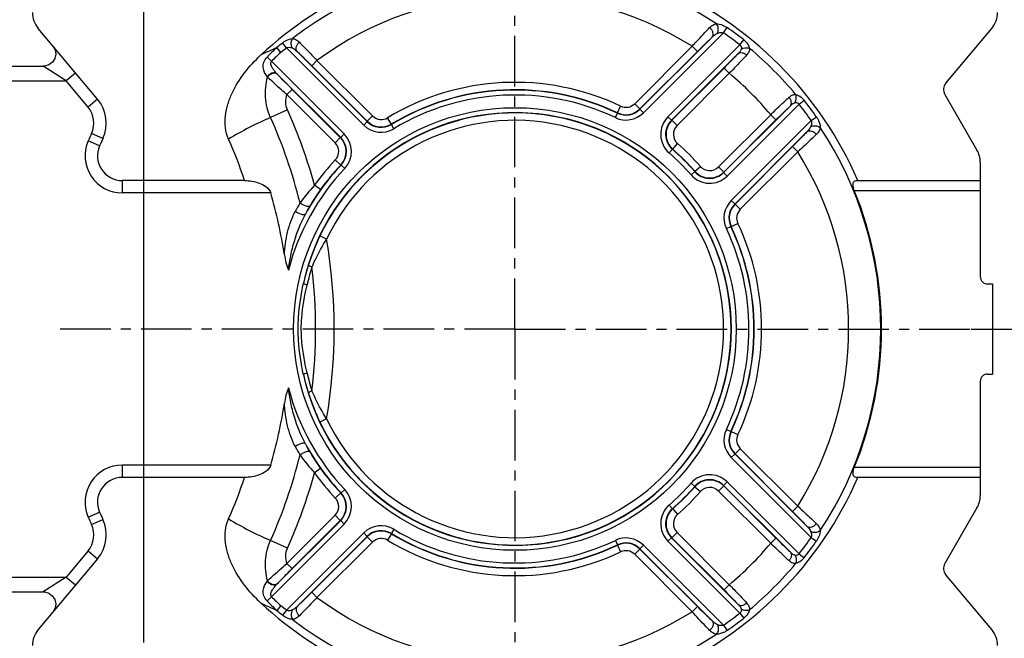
# Model space of a CAD drawing. Header units: millimetres. Extents: x 0 to 990, y 0 to 700.
# Tile 3 of 5: x 350 to 748, y 237 to 487. Entities that reach past the tile are written whole.
import ezdxf

# ---------------------------------------------------------------- set-up
doc = ezdxf.new("R2010")
doc.units = ezdxf.units.MM
doc.header["$LTSCALE"] = 54.45
doc.linetypes.add('CENTER', pattern=[0.6, 0.375, -0.075, 0.075, -0.075])
doc.layers.get('0').update_dxf_attribs({"linetype": 'CONTINUOUS'})
for name, color, linetype in [('010168820000_DXF_AXIS', 7, 'CONTINUOUS'), ('010168820000_DXF_DIMENSION', 7, 'CONTINUOUS'), ('010168820000DXF_CONTINUOUS_LINE', 7, 'CONTINUOUS')]:
    doc.layers.add(name, color=color, linetype=linetype)
doc.styles.get("Standard").update_dxf_attribs({"font": 'txt', "width": 0.7})
doc.dimstyles.new('DIMSTYLE_4', dxfattribs={"dimtxt": 11.666667, "dimasz": 10, "dimexe": 1.5, "dimexo": 0, "dimgap": 0.875, "dimtad": 1, "dimdsep": 46, "dimtxsty": 'Standard', "dimblk": '_FILLED', "dimblk1": '_FILLED', "dimblk2": '_FILLED', "dimcen": 0.09, "dimclrt": 5, "dimazin": 2, "dimtol": 1, "dimtp": 0.2, "dimtm": 0.2, "dimtfac": 1, "dimtofl": 0, "dimtmove": 0, "dimatfit": 3, "dimldrblk": '_FILLED', "dimfxl": 0, "dimtolj": 1, "dimarcsym": 0})
doc.dimstyles.new('DIMSTYLE_5', dxfattribs={"dimtxt": 11.666667, "dimasz": 10, "dimexe": 1.5, "dimexo": 0, "dimgap": 0.875, "dimtad": 1, "dimdsep": 46, "dimtxsty": 'Standard', "dimblk": '_FILLED', "dimblk1": '_FILLED', "dimblk2": '_FILLED', "dimcen": 0.09, "dimclrt": 5, "dimazin": 2, "dimtol": 1, "dimtp": 0.03, "dimtm": 0.03, "dimtfac": 1, "dimtofl": 0, "dimtmove": 0, "dimatfit": 3, "dimldrblk": '_FILLED', "dimfxl": 0, "dimtolj": 1, "dimarcsym": 0})
doc.dimstyles.new('DIMSTYLE_6', dxfattribs={"dimtxt": 11.666667, "dimasz": 10, "dimexe": 1.5, "dimexo": 0, "dimgap": 0.875, "dimtad": 1, "dimdsep": 46, "dimtxsty": 'Standard', "dimblk": '_FILLED', "dimblk1": '_FILLED', "dimblk2": '_FILLED', "dimcen": 0.09, "dimclrt": 5, "dimazin": 2, "dimtol": 1, "dimtp": 0.02, "dimtm": 0.02, "dimtfac": 1, "dimtofl": 0, "dimtmove": 0, "dimatfit": 3, "dimldrblk": '_FILLED', "dimfxl": 0, "dimtolj": 1, "dimarcsym": 0})
doc.dimstyles.new('DIMSTYLE_7', dxfattribs={"dimtxt": 11.666667, "dimasz": 10, "dimexe": 1.5, "dimexo": 0, "dimgap": 0.875, "dimtad": 1, "dimdsep": 46, "dimtxsty": 'Standard', "dimblk": '_FILLED', "dimblk1": '_FILLED', "dimblk2": '_FILLED', "dimcen": 0.09, "dimclrt": 5, "dimazin": 2, "dimtp": 0.01, "dimtm": 0.01, "dimtfac": 1, "dimtofl": 0, "dimtmove": 0, "dimatfit": 3, "dimldrblk": '_FILLED', "dimfxl": 0, "dimtolj": 1, "dimarcsym": 0})

# ---------------------------------------------------------------- blocks, each defined once
blk = doc.blocks.new('_FILLED')
at = {"color": 0, "linetype": 'ByBlock'}
blk.add_solid([(0, 0), (-1, 0.117), (-1, -0.117)], dxfattribs=at)
blk = doc.blocks.new('*D4')
at = {"layer": '010168820000_DXF_DIMENSION', "color": 2, "linetype": 'Continuous'}
for p, q in [((714.79, 527.43), (878.36, 527.43)), ((873.36, 527.43), (873.36, 362.43)), ((873.36, 197.43), (873.36, 362.43)), ((714.79, 197.43), (878.36, 197.43))]:
    blk.add_line(p, q, dxfattribs=at)
at = {"layer": '010168820000_DXF_DIMENSION', "color": 2, "linetype": 'Continuous', "xscale": 10, "yscale": 10, "zscale": 10}
for p, rotation in [((873.36, 527.43), 90), ((873.36, 197.43), 270)]:
    blk.add_blockref('_FILLED', p, dxfattribs=dict(at, rotation=rotation))
blk = doc.blocks.new('*D6')
at = {"layer": '010168820000_DXF_DIMENSION', "color": 2, "linetype": 'Continuous'}
for p, q in [((679.79, 522.43), (834.26, 522.43)), ((829.26, 522.43), (829.26, 362.43)), ((829.26, 202.43), (829.26, 362.43)), ((679.79, 202.43), (834.26, 202.43))]:
    blk.add_line(p, q, dxfattribs=at)
at = {"layer": '010168820000_DXF_DIMENSION', "color": 2, "linetype": 'Continuous', "xscale": 10, "yscale": 10, "zscale": 10}
for p, rotation in [((829.26, 522.43), 90), ((829.26, 202.43), 270)]:
    blk.add_blockref('_FILLED', p, dxfattribs=dict(at, rotation=rotation))
blk = doc.blocks.new('*D7')
at = {"layer": '010168820000_DXF_DIMENSION', "color": 2, "linetype": 'Continuous'}
for p, q in [((708.12, 497.43), (793.61, 497.43)), ((788.61, 497.43), (788.61, 429.93)), ((788.61, 362.43), (788.61, 429.93)), ((734.12, 362.43), (793.61, 362.43))]:
    blk.add_line(p, q, dxfattribs=at)
at = {"layer": '010168820000_DXF_DIMENSION', "color": 2, "linetype": 'Continuous', "xscale": 10, "yscale": 10, "zscale": 10}
for p, rotation in [((788.61, 497.43), 90), ((788.61, 362.43), 270)]:
    blk.add_blockref('_FILLED', p, dxfattribs=dict(at, rotation=rotation))
blk = doc.blocks.new('*D9')
at = {"layer": '010168820000_DXF_DIMENSION', "color": 2, "linetype": 'Continuous'}
for p, q in [((399.79, 235.76), (399.79, 637.68)), ((549.79, 546.76), (549.79, 637.68)), ((399.79, 632.68), (474.79, 632.68)), ((549.79, 632.68), (474.79, 632.68))]:
    blk.add_line(p, q, dxfattribs=at)
at = {"layer": '010168820000_DXF_DIMENSION', "color": 2, "linetype": 'Continuous', "xscale": 10, "yscale": 10, "zscale": 10, "rotation": 180}
blk.add_blockref('_FILLED', (399.79, 632.68), dxfattribs=at)
at = {"layer": '010168820000_DXF_DIMENSION', "color": 2, "linetype": 'Continuous', "xscale": 10, "yscale": 10, "zscale": 10}
blk.add_blockref('_FILLED', (549.79, 632.68), dxfattribs=at)
blk = doc.blocks.new('*D10')
at = {"layer": '010168820000_DXF_DIMENSION', "color": 2, "linetype": 'Continuous'}
for p, q in [((734.12, 362.43), (793.61, 362.43)), ((788.61, 362.43), (788.61, 294.93)), ((788.61, 227.43), (788.61, 294.93)), ((408.12, 227.43), (793.61, 227.43))]:
    blk.add_line(p, q, dxfattribs=at)
at = {"layer": '010168820000_DXF_DIMENSION', "color": 2, "linetype": 'Continuous', "xscale": 10, "yscale": 10, "zscale": 10}
for p, rotation in [((788.61, 362.43), 90), ((788.61, 227.43), 270)]:
    blk.add_blockref('_FILLED', p, dxfattribs=dict(at, rotation=rotation))
blk = doc.blocks.new('*D12')
at = {"layer": '010168820000_DXF_DIMENSION', "color": 2, "linetype": 'Continuous'}
for p, q in [((612.79, 556.43), (922.76, 556.43)), ((917.76, 556.43), (917.76, 362.43)), ((917.76, 168.43), (917.76, 362.43)), ((612.79, 168.43), (922.76, 168.43))]:
    blk.add_line(p, q, dxfattribs=at)
at = {"layer": '010168820000_DXF_DIMENSION', "color": 2, "linetype": 'Continuous', "xscale": 10, "yscale": 10, "zscale": 10}
for p, rotation in [((917.76, 556.43), 90), ((917.76, 168.43), 270)]:
    blk.add_blockref('_FILLED', p, dxfattribs=dict(at, rotation=rotation))

msp = doc.modelspace()

# ---------------------------------------------------------------- linework, layer by layer
at = {"layer": '010168820000_DXF_AXIS', "color": 7, "linetype": 'CENTER'}
for q in [(549.788, 546.765), (365.455, 362.431), (734.122, 362.431), (549.788, 178.098)]:
    msp.add_line((549.788, 362.431), q, dxfattribs=at)
at = {"layer": '010168820000DXF_CONTINUOUS_LINE', "color": 7, "linetype": 'Continuous'}
for p, q in [((381.138, 455.318), (357.128, 483.932)), ((723.874, 461.796), (742.449, 483.932)), ((363.2, 476.633), (363.957, 475.255)), ((231.788, 468.665), (359.231, 468.665)), ((723.474, 457.225), (736.449, 434.752)), ((737.788, 429.752), (737.788, 383.639)), ((440.52, 422.431), (391.099, 422.431)), ((687.727, 422.431), (737.788, 422.431)), ((740.788, 380.638), (742.788, 380.638)), ((742.788, 380.638), (742.788, 344.224)), ((740.788, 344.224), (742.788, 344.224)), ((737.788, 341.224), (737.788, 295.111)), ((440.52, 302.431), (391.099, 302.431)), ((737.788, 302.431), (687.727, 302.431)), ((736.449, 290.111), (723.474, 267.638)), ((381.138, 269.544), (357.128, 240.93)), ((742.449, 240.93), (723.874, 263.067)), ((231.788, 256.198), (359.231, 256.198))]:
    msp.add_line(p, q, dxfattribs=at)
at = {"layer": '010168820000DXF_CONTINUOUS_LINE', "color": 9, "linetype": 'Continuous'}
for p, q in [((634.04, 482.135), (601.718, 449.814)), ((634.04, 482.135), (635.535, 484.26)), ((457.486, 476.044), (455.848, 478.06)), ((629.48, 480.402), (600.304, 451.226)), ((640.628, 477.216), (642.241, 479.253)), ((455.211, 474.156), (453.532, 476.139)), ((488.662, 444.868), (457.486, 476.044)), ((490.075, 446.281), (461.766, 474.591)), ((598.162, 453.481), (621.372, 476.691)), ((600.282, 451.361), (623.494, 474.573)), ((611.59, 448.178), (640.628, 477.216)), ((613.002, 446.763), (639.968, 473.729)), ((623.494, 474.573), (621.374, 476.693)), ((451.406, 470.616), (449.639, 472.337)), ((451.406, 470.616), (480.784, 441.238)), ((467.667, 468.847), (469.787, 470.967)), ((469.789, 470.964), (492.212, 448.541)), ((368.446, 462.665), (359.217, 468.665)), ((372.277, 465.879), (368.447, 462.665)), ((453.579, 465.617), (479.372, 439.823)), ((453.715, 465.472), (453.579, 465.617)), ((467.667, 468.847), (490.092, 446.421)), ((634.283, 467.887), (613.165, 446.77)), ((636.403, 465.767), (615.286, 444.65)), ((634.283, 467.887), (636.403, 465.767)), ((231.788, 462.665), (368.447, 462.665)), ((377.308, 452.104), (368.447, 462.665)), ((449.827, 464.257), (449.687, 464.423)), ((459.755, 459.284), (457.635, 457.164)), ((479.217, 439.822), (459.755, 459.284)), ((381.138, 455.318), (377.308, 452.104)), ((477.097, 437.702), (457.635, 457.164)), ((664.573, 453.271), (666.61, 454.884)), ((457.867, 450.972), (451.02, 447.911)), ((590.364, 447.853), (591.221, 449.659)), ((591.203, 449.79), (592.488, 452.499)), ((591.203, 449.79), (591.222, 449.658)), ((600.282, 451.361), (598.162, 453.481)), ((601.718, 449.814), (600.305, 451.227)), ((661.086, 452.611), (634.12, 425.645)), ((664.573, 453.271), (635.535, 424.233)), ((488.662, 444.868), (490.075, 446.281)), ((490.075, 446.281), (490.092, 446.421)), ((490.092, 446.421), (492.212, 448.541)), ((499.874, 445.227), (498.326, 447.795)), ((611.59, 448.178), (613.003, 446.764)), ((613.165, 446.77), (615.286, 444.65)), ((632.007, 427.928), (653.124, 449.046)), ((634.127, 425.808), (655.244, 446.926)), ((637.171, 414.361), (669.493, 446.683)), ((655.244, 446.926), (653.124, 449.046)), ((669.493, 446.683), (671.617, 448.178)), ((499.862, 445.091), (499.874, 445.227)), ((500.896, 443.38), (499.862, 445.091)), ((638.583, 412.947), (667.759, 442.123)), ((381.948, 436.467), (377.373, 438.484)), ((383.264, 439.383), (378.726, 441.48)), ((479.217, 439.822), (477.097, 437.702)), ((480.784, 441.238), (479.371, 439.824)), ((612.074, 433.591), (613.391, 435.095)), ((613.391, 435.095), (613.546, 435.106)), ((613.546, 435.106), (615.523, 437.36)), ((661.93, 436.137), (638.718, 412.925)), ((664.048, 434.015), (640.838, 410.805)), ((661.93, 436.137), (664.05, 434.017)), ((479.385, 428.689), (477.202, 430.744)), ((479.385, 428.689), (479.535, 428.686)), ((480.988, 427.314), (479.534, 428.686)), ((620.948, 424.717), (622.452, 426.034)), ((622.463, 426.189), (622.452, 426.034)), ((622.463, 426.189), (624.717, 428.166)), ((634.127, 425.808), (632.007, 427.928)), ((391.099, 422.431), (391.099, 417.431)), ((635.535, 424.233), (634.121, 425.646)), ((471.257, 418.818), (468.821, 420.567)), ((686.907, 418.431), (737.788, 418.431)), ((451.132, 417.431), (391.099, 417.431)), ((637.171, 414.361), (638.584, 412.948)), ((638.718, 412.925), (640.838, 410.805)), ((635.21, 403.006), (637.016, 403.864)), ((637.015, 403.865), (637.147, 403.846)), ((637.147, 403.846), (639.856, 405.131)), ((473.692, 398.76), (470.986, 400.052)), ((473.692, 326.102), (470.986, 324.811)), ((635.21, 321.856), (637.016, 320.999)), ((637.147, 321.016), (637.015, 320.998)), ((637.147, 321.016), (639.856, 319.732)), ((637.171, 310.501), (638.584, 311.915)), ((669.493, 278.18), (637.171, 310.501)), ((667.759, 282.74), (638.583, 311.916)), ((638.718, 311.938), (640.838, 314.058)), ((638.718, 311.938), (661.93, 288.725)), ((640.838, 314.058), (664.048, 290.848)), ((391.099, 307.431), (391.099, 302.431)), ((451.132, 307.431), (391.099, 307.431)), ((737.788, 306.431), (686.907, 306.431)), ((471.257, 306.044), (468.821, 304.296)), ((620.948, 300.145), (622.452, 298.829)), ((622.452, 298.829), (622.463, 298.673)), ((622.463, 298.673), (624.717, 296.696)), ((634.127, 299.054), (632.007, 296.934)), ((634.12, 299.217), (661.086, 272.252)), ((635.535, 300.63), (634.121, 299.216)), ((655.244, 277.937), (634.127, 299.054)), ((635.535, 300.63), (664.573, 271.591)), ((479.385, 296.173), (477.202, 294.119)), ((479.535, 296.177), (479.385, 296.173)), ((479.534, 296.177), (480.988, 297.548)), ((653.124, 275.817), (632.007, 296.934)), ((612.074, 291.272), (613.391, 289.768)), ((661.93, 288.725), (664.05, 290.846)), ((377.373, 286.378), (381.948, 288.396)), ((457.635, 267.699), (477.097, 287.161)), ((479.217, 285.041), (477.097, 287.161)), ((613.546, 289.757), (613.391, 289.768)), ((613.546, 289.757), (615.523, 287.503)), ((378.726, 283.382), (383.264, 285.48)), ((451.406, 254.247), (480.784, 283.625)), ((453.579, 259.246), (479.371, 285.039)), ((459.755, 265.579), (479.217, 285.041)), ((479.371, 285.039), (479.217, 285.041)), ((479.371, 285.038), (480.784, 283.625)), ((457.486, 248.819), (488.662, 279.995)), ((461.766, 250.272), (490.075, 278.581)), ((488.662, 279.995), (490.075, 278.581)), ((490.092, 278.441), (490.075, 278.581)), ((499.874, 279.635), (498.326, 277.068)), ((500.896, 281.482), (499.862, 279.771)), ((499.874, 279.635), (499.862, 279.772)), ((613.165, 278.093), (615.286, 280.213)), ((615.286, 280.213), (636.403, 259.096)), ((457.867, 273.891), (451.02, 276.951)), ((490.092, 278.441), (467.667, 256.016)), ((492.212, 276.321), (469.789, 253.898)), ((490.092, 278.441), (492.212, 276.321)), ((590.364, 277.01), (591.221, 275.204)), ((591.222, 275.204), (591.203, 275.073)), ((591.203, 275.073), (592.488, 272.364)), ((601.718, 275.049), (600.305, 273.636)), ((601.718, 275.049), (634.04, 242.727)), ((611.59, 276.685), (613.003, 278.098)), ((640.628, 247.647), (611.59, 276.685)), ((639.968, 251.134), (613.002, 278.1)), ((613.165, 278.093), (634.283, 256.976)), ((655.244, 277.937), (653.124, 275.817)), ((669.493, 278.18), (671.617, 276.684)), ((377.308, 272.758), (368.447, 262.198)), ((377.308, 272.758), (381.138, 269.544)), ((600.282, 273.502), (598.162, 271.382)), ((621.372, 248.172), (598.162, 271.382)), ((623.494, 250.29), (600.282, 273.502)), ((600.304, 273.637), (629.48, 244.461)), ((664.573, 271.591), (666.61, 269.979)), ((459.755, 265.579), (457.635, 267.699)), ((231.788, 262.198), (368.447, 262.198)), ((368.447, 262.198), (359.217, 256.198)), ((368.447, 262.198), (372.277, 258.984)), ((449.687, 260.44), (449.827, 260.606)), ((453.579, 259.246), (453.716, 259.391)), ((634.283, 256.976), (636.403, 259.096)), ((467.667, 256.016), (469.787, 253.896)), ((451.406, 254.247), (449.64, 252.525)), ((455.211, 250.706), (453.532, 248.723)), ((457.486, 248.819), (455.848, 246.802)), ((623.494, 250.29), (621.374, 248.17)), ((640.628, 247.647), (642.241, 245.609)), ((634.04, 242.727), (635.535, 240.603))]:
    msp.add_line(p, q, dxfattribs=at)
at = {"layer": '010168820000DXF_CONTINUOUS_LINE', "color": 7, "linetype": 'Continuous'}
for points in [[(363.957, 475.255), (364.214, 473.496), (363.839, 471.758), (362.88, 470.261), (361.457, 469.195), (359.751, 468.693), (359.217, 468.665)], [(359.217, 256.198), (359.657, 256.179), (361.387, 255.702), (362.838, 254.645), (363.822, 253.144), (364.213, 251.392), (363.959, 249.615), (363.198, 248.23)]]:
    msp.add_lwpolyline(points, dxfattribs=at)
at = {"layer": '010168820000DXF_CONTINUOUS_LINE', "color": 9, "linetype": 'Continuous'}
msp.add_circle((549.788, 362.431), 89.431, dxfattribs=at)
for centre, radius, start, end in [((549.788, 362.431), 147.825, 56.54642, 127.45513), ((549.788, 362.431), 134.834, 57.93284, 126.39377), ((549.788, 362.431), 146.381, 51.64206, 54.86084), ((549.788, 362.431), 148.979, 51.64206, 54.86084), ((549.788, 362.431), 148.979, 129.09145, 130.2493), ((518.768, 329.618), 160.388, 114.00067, 116.57485), ((489.662, 435.256), 54.56, 131.47002, 137.18486), ((490.197, 432.748), 54.21, 130.19496, 135.68983), ((549.788, 362.431), 146.381, 129.09145, 130.24867), ((549.788, 362.431), 147.825, 39.89142, 50.1085), ((549.788, 362.431), 134.834, 39.96929, 50.03071), ((549.788, 362.431), 99.676, 64.63518, 121.08426), ((549.788, 362.431), 96.567, 64.59201, 121.1321), ((549.788, 362.431), 96.678, 64.63518, 121.08426), ((549.788, 362.431), 94.569, 64.59236, 121.13179), ((549.788, 362.431), 148.979, 35.13916, 38.35794), ((369.646, 445.675), 10.002, 335.20356, 39.99809), ((259.788, 362.431), 216.967, 15.54217, 24.08453), ((549.788, 362.431), 87.433, 192.23359, 167.76641), ((549.788, 362.431), 87.322, 205.52018, 154.47982), ((594.651, 456.881), 9.994, 244.59298, 314.99938), ((594.628, 457.018), 7.999, 244.65226, 314.98292), ((594.652, 456.876), 7.992, 244.57912, 315.00772), ((594.628, 457.014), 4.997, 244.63699, 314.99819), ((549.788, 362.431), 146.381, 35.13916, 38.35794), ((508.195, 316.221), 143.567, 113.46882, 121.08444), ((259.788, 362.431), 209.467, 14.08351, 24.08452), ((549.788, 362.431), 84.324, 205.52018, 154.47982), ((495.728, 451.93), 7.991, 224.97921, 301.14881), ((495.746, 452.08), 7.999, 225.02259, 301.06168), ((495.746, 452.075), 4.997, 225.00004, 301.08422), ((618.654, 441.111), 9.992, 134.98708, 228.81722), ((618.649, 441.111), 7.99, 134.97076, 228.84396), ((618.823, 441.116), 7.998, 135.02378, 228.71561), ((495.729, 451.935), 9.994, 224.9999, 301.13189), ((618.817, 441.116), 4.996, 134.98519, 228.7542), ((549.788, 362.431), 147.825, 326.54642, 33.45365), ((391.098, 432.432), 15, 156.2024, 270.00421), ((549.788, 362.431), 188.444, 155.1981, 156.19752), ((473.563, 434.169), 4.997, 316.73494, 45.00236), ((473.558, 434.169), 7.999, 316.76273, 44.97457), ((473.725, 434.171), 7.99, 316.64835, 45.02354), ((473.72, 434.171), 9.992, 316.66858, 45.00971), ((549.788, 362.431), 96.567, 41.1956, 48.80437), ((549.788, 362.431), 96.678, 41.26062, 48.73938), ((549.788, 362.431), 99.676, 41.26062, 48.73938), ((549.788, 362.431), 134.834, 327.93284, 32.06715), ((549.788, 362.431), 99.676, 136.7373, 144.32092), ((549.788, 362.431), 94.569, 41.19577, 48.80423), ((549.788, 362.431), 94.569, 136.67838, 165.42737), ((549.788, 362.431), 96.567, 136.678, 151.28052), ((549.788, 362.431), 96.678, 136.7373, 144.32108), ((628.468, 431.292), 7.99, 221.15634, 315.02881), ((628.473, 431.466), 7.998, 221.28439, 314.97622), ((628.473, 431.46), 4.996, 221.2458, 315.01481), ((628.468, 431.297), 9.992, 221.18281, 315.01287), ((548.07, 349.739), 106.287, 138.21159, 143.20383), ((537.941, 370.93), 82.098, 144.31664, 149.80373), ((644.238, 407.294), 9.994, 135.00066, 205.40698), ((550.279, 362.138), 101.256, 149.58373, 151.83642), ((552.223, 362.638), 98.612, 149.81342, 152.06572), ((644.233, 407.295), 7.992, 134.99261, 205.42081), ((644.375, 407.271), 7.999, 135.01708, 205.34774), ((644.371, 407.271), 4.997, 135.00181, 205.36301), ((549.788, 362.431), 94.569, 334.59236, 25.40764), ((549.788, 362.431), 96.567, 334.59201, 25.408), ((549.788, 362.431), 96.678, 334.63518, 25.36482), ((549.788, 362.431), 99.676, 334.63518, 25.36482), ((554.24, 360.236), 92.284, 154.44064, 162.17147), ((259.788, 362.431), 216.967, 350.36096, 9.63904), ((547.536, 362.408), 85.238, 162.18163, 167.43039), ((544.942, 362.351), 81.151, 162.00774, 167.29865), ((259.788, 362.431), 209.467, 353.14906, 6.85093), ((547.552, 362.459), 85.254, 192.57013, 197.81785), ((544.999, 362.527), 81.21, 192.70327, 197.99035), ((549.788, 362.431), 94.569, 194.57261, 223.32162), ((554.788, 364.844), 92.873, 197.85306, 205.53483), ((644.238, 317.568), 9.994, 154.59298, 224.99938), ((644.233, 317.567), 7.992, 154.57912, 225.00772), ((644.375, 317.592), 7.999, 154.65226, 224.98292), ((644.371, 317.591), 4.997, 154.63699, 224.99819), ((550.279, 362.724), 101.256, 208.16358, 210.41627), ((552.223, 362.224), 98.612, 207.93428, 210.18658), ((549.788, 362.431), 96.567, 208.71948, 223.3221), ((259.788, 362.431), 209.467, 335.91548, 345.91649), ((549.639, 376.407), 108.312, 216.84287, 221.74171), ((538.117, 354.047), 82.308, 210.20326, 215.67637), ((391.098, 292.431), 15, 89.99579, 203.7976), ((259.788, 362.431), 216.967, 335.91547, 344.45783), ((549.788, 362.431), 99.676, 215.67908, 223.2627), ((549.788, 362.431), 96.678, 215.67892, 223.2627), ((628.468, 293.566), 9.992, 44.98706, 138.81723), ((549.788, 362.431), 94.569, 311.19577, 318.80423), ((549.788, 362.431), 96.567, 311.1956, 318.80437), ((549.788, 362.431), 96.678, 311.26062, 318.73938), ((628.468, 293.571), 7.99, 44.97077, 138.84395), ((628.473, 293.396), 7.998, 45.02378, 138.71561), ((628.473, 293.402), 4.996, 44.98693, 138.75245), ((473.558, 290.694), 7.999, 315.02543, 43.23727), ((473.725, 290.692), 7.99, 314.96969, 43.3505), ((473.72, 290.692), 9.992, 314.99019, 43.33143), ((549.788, 362.431), 99.676, 311.26062, 318.73938), ((473.563, 290.694), 4.997, 314.99764, 43.26506), ((618.654, 283.752), 9.992, 131.18283, 225.01287), ((618.649, 283.752), 7.99, 131.15634, 225.0288), ((618.823, 283.746), 7.998, 131.28439, 224.97622), ((618.817, 283.747), 4.996, 131.2458, 225.01481), ((369.646, 279.187), 10.002, 320.00216, 24.79619), ((549.788, 362.431), 188.444, 203.80248, 204.8019), ((508.195, 408.642), 143.567, 238.91558, 246.53118), ((495.729, 272.928), 9.994, 58.86806, 135.00015), ((495.728, 272.933), 7.991, 58.85102, 135.02081), ((495.746, 272.783), 7.999, 58.93832, 134.97742), ((549.788, 362.431), 96.567, 238.86791, 295.408), ((549.788, 362.431), 96.678, 238.91574, 295.36482), ((549.788, 362.431), 94.569, 238.86821, 295.40764), ((495.746, 272.788), 4.997, 58.91578, 134.99996), ((549.788, 362.431), 99.676, 238.91574, 295.36482), ((594.651, 267.982), 9.994, 45.00066, 115.40698), ((594.628, 267.845), 7.999, 45.01708, 115.34774), ((594.652, 267.986), 7.992, 44.99261, 115.42081), ((549.788, 362.431), 134.834, 309.96929, 320.03071), ((549.788, 362.431), 146.381, 321.64206, 324.86084), ((549.788, 362.431), 148.979, 321.64206, 324.86084), ((594.628, 267.848), 4.997, 45.00181, 115.36301), ((549.788, 362.431), 147.825, 309.89142, 320.1085), ((518.768, 395.244), 160.387, 243.42514, 245.99934), ((489.662, 289.606), 54.56, 222.81513, 228.52999), ((490.197, 292.115), 54.21, 224.31017, 229.80504), ((549.788, 362.431), 146.381, 229.75133, 230.90855), ((549.788, 362.431), 134.834, 233.60622, 302.06715), ((549.788, 362.431), 148.979, 229.7507, 230.90855), ((549.788, 362.431), 146.381, 305.13916, 308.35794), ((549.788, 362.431), 147.825, 232.5447, 303.45365), ((549.788, 362.431), 148.979, 305.13916, 308.35794)]:
    msp.add_arc(centre, radius, start, end, dxfattribs=at)
at = {"layer": '010168820000DXF_CONTINUOUS_LINE', "color": 7, "linetype": 'Continuous'}
for centre, radius, start, end in [((549.788, 362.431), 151, 113.41268, 132.89117), ((549.788, 362.431), 151, 23.41268, 66.58732), ((364.788, 490.36), 10, 180, 220), ((734.788, 490.36), 10, 320, 360), ((726.938, 459.225), 4, 140, 210), ((369.646, 445.676), 15.001, 335.19836, 39.99917), ((549.792, 362.43), 183.448, 155.19811, 156.19752), ((259.788, 362.431), 190.431, 18.36535, 23.76507), ((391.098, 432.432), 10.001, 156.20756, 270.00495), ((727.788, 429.752), 10, 0, 30), ((549.788, 362.431), 148.113, 337.78463, 22.21537), ((259.788, 362.431), 199.091, 8.65362, 16.03685), ((259.788, 362.431), 199.091, 343.96315, 351.34701), ((391.098, 292.43), 10.001, 89.99528, 203.79233), ((259.788, 362.431), 190.431, 336.23493, 341.63465), ((549.788, 362.431), 151, 293.41268, 336.58732), ((727.788, 295.111), 10, 330, 360), ((549.792, 362.433), 183.448, 203.80248, 204.80189), ((369.646, 279.187), 15.001, 320.00104, 24.80143), ((726.938, 265.638), 4, 150, 220), ((549.788, 362.431), 151, 227.10883, 246.58732), ((364.788, 234.502), 10, 140, 180), ((734.788, 234.502), 10, 0, 40)]:
    msp.add_arc(centre, radius, start, end, dxfattribs=at)
for centre, start_param, end_param in [((740.788, 383.639), -4.712389, -3.1415927), ((740.788, 341.224), 0, 1.5707963)]:
    msp.add_ellipse(centre, major_axis=(0, 3), ratio=0.9998477, start_param=start_param, end_param=end_param, dxfattribs=at)
at = {"layer": '010168820000DXF_CONTINUOUS_LINE', "color": 9, "linetype": 'Continuous'}
for points, knots in [([(628.463, 484.229), (628.853, 484.631), (629.687, 485.353), (630.754, 485.718), (631.278, 485.766)], [0, 0, 0, 0, 0.515516, 1, 1, 1, 1]), ([(631.278, 485.766), (631.609, 485.762), (633.123, 485.596), (634.565, 484.943), (635.535, 484.26)], [0, 0, 0, 0, 0.2181933, 1, 1, 1, 1]), ([(631.543, 481.901), (631.687, 482.203), (632.073, 483.469), (631.853, 484.963), (631.278, 485.766)], [0, 0, 0, 0, 0.2529141, 1, 1, 1, 1]), ([(621.372, 476.691), (622.006, 477.384), (624.345, 479.92), (626.711, 482.431), (628.463, 484.229)], [0, 0, 0, 0, 0.2722717, 1, 1, 1, 1]), ([(629.48, 480.402), (629.677, 480.615), (629.943, 481.234), (629.83, 482.282), (629.328, 483.339), (628.781, 483.957), (628.463, 484.229)], [0, 0, 0, 0, 0.2009883, 0.4372413, 0.7102286, 1, 1, 1, 1]), ([(629.48, 480.402), (629.636, 480.554), (630.257, 481.135), (630.96, 481.653), (631.543, 481.901)], [0, 0, 0, 0, 0.2561209, 1, 1, 1, 1]), ([(631.543, 481.901), (631.731, 481.981), (632.518, 482.264), (633.445, 482.37), (634.04, 482.135)], [0, 0, 0, 0, 0.2420862, 1, 1, 1, 1]), ([(455.848, 478.06), (456.169, 478.321), (457.377, 479.165), (458.829, 479.72), (459.89, 479.779)], [0, 0, 0, 0, 0.280123, 1, 1, 1, 1]), ([(459.773, 476.019), (459.626, 476.309), (459.212, 477.525), (459.373, 478.973), (459.891, 479.778)], [0, 0, 0, 0, 0.2534672, 1, 1, 1, 1]), ([(459.89, 479.779), (460.401, 479.753), (461.455, 479.421), (462.276, 478.724), (462.665, 478.336)], [0, 0, 0, 0, 0.4819979, 1, 1, 1, 1]), ([(461.766, 474.591), (461.573, 474.799), (461.307, 475.395), (461.391, 476.414), (461.851, 477.45), (462.364, 478.062), (462.665, 478.335)], [0, 0, 0, 0, 0.2025099, 0.4383673, 0.7100875, 1, 1, 1, 1]), ([(462.665, 478.336), (463.192, 477.807), (465.594, 475.377), (467.958, 472.908), (469.789, 470.964)], [0, 0, 0, 0, 0.2185314, 1, 1, 1, 1]), ([(623.494, 474.573), (624.03, 475.108), (626.005, 477.071), (628.002, 479.013), (629.48, 480.402)], [0, 0, 0, 0, 0.2718895, 1, 1, 1, 1]), ([(642.241, 479.253), (642.845, 478.775), (643.834, 477.761), (644.472, 476.468), (644.593, 475.851)], [0, 0, 0, 0, 0.5508088, 1, 1, 1, 1]), ([(457.486, 476.044), (457.665, 476.149), (458.424, 476.394), (459.24, 476.227), (459.773, 476.019)], [0, 0, 0, 0, 0.2657566, 1, 1, 1, 1]), ([(459.773, 476.019), (459.96, 475.947), (460.696, 475.575), (461.321, 475.024), (461.766, 474.591)], [0, 0, 0, 0, 0.2438002, 1, 1, 1, 1]), ([(461.766, 474.591), (462.204, 474.18), (464.193, 472.289), (466.15, 470.363), (467.667, 468.847)], [0, 0, 0, 0, 0.218767, 1, 1, 1, 1]), ([(639.968, 473.729), (639.563, 473.297), (637.691, 471.326), (635.785, 469.389), (634.283, 467.887)], [0, 0, 0, 0, 0.2181435, 1, 1, 1, 1]), ([(641.23, 475.555), (641.139, 475.207), (640.734, 474.554), (640.237, 474.005), (639.968, 473.729)], [0, 0, 0, 0, 0.4831321, 1, 1, 1, 1]), ([(639.968, 473.729), (640.158, 473.905), (640.68, 474.161), (641.592, 474.149), (642.544, 473.811), (643.128, 473.404), (643.4, 473.161)], [0, 0, 0, 0, 0.2057806, 0.4404605, 0.7091196, 1, 1, 1, 1]), ([(640.628, 477.216), (640.916, 477.058), (641.361, 476.505), (641.305, 475.843), (641.23, 475.555)], [0, 0, 0, 0, 0.5247797, 1, 1, 1, 1]), ([(641.23, 475.555), (641.48, 475.706), (642.528, 476.177), (643.806, 476.185), (644.593, 475.851)], [0, 0, 0, 0, 0.2546608, 1, 1, 1, 1]), ([(644.593, 475.851), (644.635, 475.378), (644.392, 474.346), (643.758, 473.55), (643.4, 473.161)], [0, 0, 0, 0, 0.4731551, 1, 1, 1, 1]), ([(449.687, 464.423), (448.837, 465.434), (447.865, 467.436), (448.228, 470.365), (449.079, 471.731), (449.639, 472.337)], [0, 0, 0, 0, 0.4597378, 0.7126426, 1, 1, 1, 1]), ([(453.579, 465.617), (453.239, 465.964), (452.582, 466.705), (451.521, 468.121), (450.778, 469.946), (451.406, 470.616)], [0, 0, 0, 0, 0.2574624, 0.5134737, 1, 1, 1, 1]), ([(643.4, 473.161), (642.899, 472.616), (640.589, 470.13), (638.246, 467.675), (636.403, 465.767)], [0, 0, 0, 0, 0.2181192, 1, 1, 1, 1]), ([(453.579, 465.617), (453.364, 465.815), (452.721, 466.069), (451.651, 465.907), (450.578, 465.35), (449.957, 464.762), (449.687, 464.423)], [0, 0, 0, 0, 0.1966482, 0.4329838, 0.7087471, 1, 1, 1, 1]), ([(453.715, 465.472), (453.501, 465.669), (452.857, 465.92), (451.79, 465.751), (450.718, 465.188), (450.096, 464.598), (449.827, 464.258)], [0, 0, 0, 0, 0.1956836, 0.4319054, 0.7081819, 1, 1, 1, 1]), ([(451.02, 447.911), (449.899, 450.459), (448.548, 455.969), (449.139, 461.587), (449.827, 464.257)], [0, 0, 0, 0, 0.5023072, 1, 1, 1, 1]), ([(457.635, 457.164), (456.908, 457.773), (454.247, 460.072), (451.669, 462.467), (449.827, 464.258)], [0, 0, 0, 0, 0.2696915, 1, 1, 1, 1]), ([(459.755, 459.284), (459.207, 459.832), (457.174, 461.876), (455.161, 463.94), (453.715, 465.472)], [0, 0, 0, 0, 0.2689938, 1, 1, 1, 1]), ([(457.867, 450.972), (457.44, 451.929), (457.001, 454.049), (457.342, 456.155), (457.635, 457.164)], [0, 0, 0, 0, 0.4993556, 1, 1, 1, 1]), ([(653.124, 449.046), (653.79, 449.689), (656.237, 452.04), (658.702, 454.373), (660.518, 456.043)], [0, 0, 0, 0, 0.2729647, 1, 1, 1, 1]), ([(660.518, 456.043), (660.907, 456.401), (661.703, 457.035), (662.736, 457.278), (663.208, 457.236)], [0, 0, 0, 0, 0.5268456, 1, 1, 1, 1]), ([(661.086, 452.611), (661.262, 452.8), (661.518, 453.323), (661.506, 454.235), (661.168, 455.188), (660.762, 455.771), (660.518, 456.043)], [0, 0, 0, 0, 0.2057788, 0.440455, 0.7091144, 1, 1, 1, 1]), ([(661.086, 452.611), (661.362, 452.88), (661.911, 453.377), (662.564, 453.782), (662.912, 453.873)], [0, 0, 0, 0, 0.5168676, 1, 1, 1, 1]), ([(662.912, 453.873), (663.063, 454.123), (663.535, 455.171), (663.542, 456.449), (663.208, 457.236)], [0, 0, 0, 0, 0.2546527, 1, 1, 1, 1]), ([(662.912, 453.873), (663.2, 453.948), (663.862, 454.004), (664.415, 453.559), (664.573, 453.271)], [0, 0, 0, 0, 0.4751565, 1, 1, 1, 1]), ([(663.208, 457.236), (663.825, 457.115), (665.118, 456.477), (666.132, 455.488), (666.61, 454.884)], [0, 0, 0, 0, 0.4491319, 1, 1, 1, 1]), ([(655.244, 446.926), (655.768, 447.45), (657.696, 449.365), (659.645, 451.26), (661.086, 452.611)], [0, 0, 0, 0, 0.2729304, 1, 1, 1, 1]), ([(669.493, 446.683), (669.574, 446.475), (669.728, 445.625), (669.503, 444.762), (669.258, 444.186)], [0, 0, 0, 0, 0.2629016, 1, 1, 1, 1]), ([(671.617, 448.178), (671.86, 447.833), (672.64, 446.534), (673.109, 445.016), (673.123, 443.921)], [0, 0, 0, 0, 0.2784408, 1, 1, 1, 1]), ([(667.759, 442.123), (667.34, 441.677), (665.421, 439.659), (663.467, 437.674), (661.93, 436.137)], [0, 0, 0, 0, 0.2194542, 1, 1, 1, 1]), ([(669.258, 444.186), (669.176, 443.994), (668.778, 443.235), (668.209, 442.584), (667.759, 442.123)], [0, 0, 0, 0, 0.2452877, 1, 1, 1, 1]), ([(667.759, 442.123), (667.972, 442.32), (668.591, 442.586), (669.639, 442.473), (670.696, 441.971), (671.314, 441.424), (671.586, 441.105)], [0, 0, 0, 0, 0.2009806, 0.4372372, 0.7102295, 1, 1, 1, 1]), ([(669.258, 444.186), (669.56, 444.33), (670.826, 444.716), (672.32, 444.496), (673.123, 443.921)], [0, 0, 0, 0, 0.2529222, 1, 1, 1, 1]), ([(673.123, 443.921), (673.075, 443.397), (672.71, 442.33), (671.988, 441.496), (671.586, 441.105)], [0, 0, 0, 0, 0.4844835, 1, 1, 1, 1]), ([(671.586, 441.105), (671.045, 440.578), (668.56, 438.186), (666.035, 435.835), (664.048, 434.015)], [0, 0, 0, 0, 0.2189943, 1, 1, 1, 1]), ([(456.613, 392.389), (456.764, 395.463), (457.608, 401.495), (459.603, 407.299), (461.011, 409.93)], [0, 0, 0, 0, 0.5077467, 1, 1, 1, 1]), ([(465.1, 408.834), (464.984, 408.661), (464.355, 408.512), (462.941, 408.812), (461.753, 409.387), (461.011, 409.93)], [0, 0, 0, 0, 0.141031, 0.377197, 1, 1, 1, 1]), ([(466.983, 412.222), (466.859, 412.051), (466.234, 411.901), (465.27, 412.124), (464.095, 412.613), (463.325, 413.112), (462.959, 413.402)], [0, 0, 0, 0, 0.1441856, 0.3790178, 0.682453, 1, 1, 1, 1]), ([(458.262, 386.225), (458.458, 388.202), (459.105, 392.129), (461.043, 399.799), (463.225, 405.367), (465.1, 408.834)], [0, 0, 0, 0, 0.251083, 0.5017757, 1, 1, 1, 1]), ([(467.759, 387.418), (468.173, 388.382), (469.934, 392.272), (471.999, 396.021), (473.692, 398.76)], [0, 0, 0, 0, 0.2457253, 1, 1, 1, 1]), ([(467.759, 387.418), (467.398, 387.584), (466.925, 387.831), (466.476, 388.216), (466.375, 388.416), (466.387, 388.491)], [0, 0, 0, 0, 0.6645813, 0.8734634, 1, 1, 1, 1]), ([(462.198, 362.431), (462.198, 363.99), (462.395, 370.214), (463.342, 376.401), (464.341, 380.958)], [0, 0, 0, 0, 0.2503764, 1, 1, 1, 1]), ([(463.459, 362.431), (463.46, 363.935), (463.7, 369.917), (464.793, 375.828), (465.777, 380.194)], [0, 0, 0, 0, 0.2515633, 1, 1, 1, 1]), ([(465.777, 380.194), (465.417, 380.31), (464.94, 380.484), (464.478, 380.75), (464.34, 380.897), (464.341, 380.958)], [0, 0, 0, 0, 0.6835939, 0.8897074, 1, 1, 1, 1]), ([(464.341, 343.905), (463.342, 348.462), (462.395, 354.649), (462.198, 360.873), (462.198, 362.431)], [0, 0, 0, 0, 0.7496235, 1, 1, 1, 1]), ([(465.777, 344.669), (465.45, 346.118), (464.213, 351.962), (463.46, 357.94), (463.459, 362.431)], [0, 0, 0, 0, 0.2486101, 1, 1, 1, 1]), ([(465.777, 344.669), (465.417, 344.553), (464.94, 344.379), (464.478, 344.112), (464.34, 343.966), (464.341, 343.905)], [0, 0, 0, 0, 0.6835925, 0.8897068, 1, 1, 1, 1]), ([(465.1, 316.029), (463.225, 319.496), (461.043, 325.063), (459.105, 332.734), (458.458, 336.66), (458.262, 338.637)], [0, 0, 0, 0, 0.49822, 0.7489149, 1, 1, 1, 1]), ([(467.759, 337.445), (467.398, 337.279), (466.925, 337.031), (466.476, 336.647), (466.375, 336.446), (466.387, 336.372)], [0, 0, 0, 0, 0.6645831, 0.8734641, 1, 1, 1, 1]), ([(473.692, 326.102), (473.123, 327.023), (470.94, 330.692), (469.015, 334.516), (467.759, 337.445)], [0, 0, 0, 0, 0.2536453, 1, 1, 1, 1]), ([(461.011, 314.932), (459.603, 317.563), (457.608, 323.368), (456.764, 329.4), (456.613, 332.474)], [0, 0, 0, 0, 0.492237, 1, 1, 1, 1]), ([(465.1, 316.029), (464.984, 316.201), (464.355, 316.351), (462.941, 316.051), (461.753, 315.475), (461.011, 314.932)], [0, 0, 0, 0, 0.1410309, 0.3771968, 1, 1, 1, 1]), ([(466.983, 312.64), (466.859, 312.812), (466.234, 312.962), (465.27, 312.739), (464.095, 312.249), (463.325, 311.75), (462.959, 311.46)], [0, 0, 0, 0, 0.1441924, 0.3790278, 0.6824577, 1, 1, 1, 1]), ([(664.048, 290.847), (664.741, 290.213), (667.277, 287.875), (669.788, 285.509), (671.586, 283.757)], [0, 0, 0, 0, 0.2722717, 1, 1, 1, 1]), ([(661.93, 288.725), (662.465, 288.19), (664.428, 286.214), (666.37, 284.218), (667.759, 282.74)], [0, 0, 0, 0, 0.2718895, 1, 1, 1, 1]), ([(667.759, 282.74), (667.972, 282.543), (668.591, 282.277), (669.639, 282.39), (670.697, 282.891), (671.314, 283.439), (671.586, 283.757)], [0, 0, 0, 0, 0.2009883, 0.4372413, 0.7102286, 1, 1, 1, 1]), ([(667.759, 282.74), (667.911, 282.584), (668.492, 281.963), (669.01, 281.26), (669.258, 280.676)], [0, 0, 0, 0, 0.2561209, 1, 1, 1, 1]), ([(671.586, 283.757), (671.988, 283.366), (672.71, 282.533), (673.075, 281.466), (673.123, 280.941)], [0, 0, 0, 0, 0.515516, 1, 1, 1, 1]), ([(669.258, 280.676), (669.56, 280.533), (670.826, 280.146), (672.32, 280.366), (673.123, 280.941)], [0, 0, 0, 0, 0.2529141, 1, 1, 1, 1]), ([(669.258, 280.676), (669.338, 280.488), (669.621, 279.701), (669.727, 278.775), (669.493, 278.18)], [0, 0, 0, 0, 0.2420862, 1, 1, 1, 1]), ([(673.123, 280.941), (673.119, 280.61), (672.953, 279.097), (672.3, 277.654), (671.617, 276.684)], [0, 0, 0, 0, 0.2181933, 1, 1, 1, 1]), ([(449.827, 260.606), (449.14, 263.277), (448.548, 268.893), (449.9, 274.403), (451.02, 276.951)], [0, 0, 0, 0, 0.4976662, 1, 1, 1, 1]), ([(660.518, 268.819), (659.973, 269.32), (657.487, 271.63), (655.033, 273.974), (653.124, 275.817)], [0, 0, 0, 0, 0.2181192, 1, 1, 1, 1]), ([(661.086, 272.252), (660.654, 272.657), (658.683, 274.529), (656.746, 276.435), (655.244, 277.937)], [0, 0, 0, 0, 0.2181435, 1, 1, 1, 1]), ([(457.635, 267.699), (457.342, 268.708), (457.001, 270.813), (457.44, 272.934), (457.867, 273.891)], [0, 0, 0, 0, 0.5006408, 1, 1, 1, 1]), ([(661.086, 272.252), (661.262, 272.062), (661.518, 271.539), (661.506, 270.627), (661.168, 269.675), (660.761, 269.091), (660.518, 268.819)], [0, 0, 0, 0, 0.2057806, 0.4404605, 0.7091196, 1, 1, 1, 1]), ([(662.912, 270.989), (662.564, 271.081), (661.911, 271.485), (661.362, 271.983), (661.086, 272.252)], [0, 0, 0, 0, 0.4831321, 1, 1, 1, 1]), ([(664.573, 271.591), (664.415, 271.303), (663.862, 270.859), (663.2, 270.914), (662.912, 270.989)], [0, 0, 0, 0, 0.5247797, 1, 1, 1, 1]), ([(662.912, 270.99), (663.063, 270.74), (663.534, 269.692), (663.542, 268.414), (663.208, 267.627)], [0, 0, 0, 0, 0.2546608, 1, 1, 1, 1]), ([(449.827, 260.606), (450.387, 261.15), (452.929, 263.58), (455.537, 265.942), (457.635, 267.699)], [0, 0, 0, 0, 0.2219994, 1, 1, 1, 1]), ([(663.208, 267.626), (662.735, 267.585), (661.703, 267.828), (660.907, 268.462), (660.518, 268.819)], [0, 0, 0, 0, 0.4731551, 1, 1, 1, 1]), ([(666.61, 269.979), (666.132, 269.375), (665.118, 268.386), (663.825, 267.748), (663.208, 267.626)], [0, 0, 0, 0, 0.5508088, 1, 1, 1, 1]), ([(453.716, 259.391), (454.156, 259.858), (456.146, 261.943), (458.171, 263.994), (459.755, 265.579)], [0, 0, 0, 0, 0.2225717, 1, 1, 1, 1]), ([(449.639, 252.525), (449.079, 253.133), (448.226, 254.499), (447.866, 257.429), (448.837, 259.43), (449.687, 260.44)], [0, 0, 0, 0, 0.2876419, 0.5405621, 1, 1, 1, 1]), ([(453.579, 259.246), (453.364, 259.048), (452.721, 258.794), (451.651, 258.955), (450.578, 259.513), (449.957, 260.101), (449.687, 260.44)], [0, 0, 0, 0, 0.1966487, 0.4329849, 0.7087479, 1, 1, 1, 1]), ([(453.716, 259.391), (453.502, 259.194), (452.858, 258.943), (451.791, 259.113), (450.718, 259.675), (450.097, 260.266), (449.828, 260.606)], [0, 0, 0, 0, 0.1956619, 0.431879, 0.7081682, 1, 1, 1, 1]), ([(451.406, 254.247), (450.779, 254.918), (451.522, 256.743), (452.583, 258.159), (453.24, 258.899), (453.579, 259.246)], [0, 0, 0, 0, 0.4871232, 0.74285, 1, 1, 1, 1]), ([(636.403, 259.096), (637.046, 258.43), (639.397, 255.982), (641.73, 253.517), (643.4, 251.701)], [0, 0, 0, 0, 0.2729647, 1, 1, 1, 1]), ([(467.667, 256.016), (467.138, 255.487), (465.19, 253.553), (463.222, 251.639), (461.766, 250.272)], [0, 0, 0, 0, 0.2724757, 1, 1, 1, 1]), ([(634.283, 256.976), (634.807, 256.451), (636.722, 254.523), (638.617, 252.575), (639.968, 251.134)], [0, 0, 0, 0, 0.2729304, 1, 1, 1, 1]), ([(469.789, 253.898), (469.15, 253.22), (466.799, 250.741), (464.421, 248.285), (462.665, 246.527)], [0, 0, 0, 0, 0.272663, 1, 1, 1, 1]), ([(639.968, 251.134), (640.158, 250.958), (640.68, 250.702), (641.592, 250.713), (642.545, 251.051), (643.128, 251.458), (643.4, 251.701)], [0, 0, 0, 0, 0.2057788, 0.440455, 0.7091144, 1, 1, 1, 1]), ([(639.968, 251.134), (640.237, 250.858), (640.734, 250.309), (641.139, 249.656), (641.23, 249.308)], [0, 0, 0, 0, 0.5168676, 1, 1, 1, 1]), ([(643.4, 251.701), (643.758, 251.312), (644.392, 250.516), (644.635, 249.484), (644.593, 249.011)], [0, 0, 0, 0, 0.5268456, 1, 1, 1, 1]), ([(459.89, 245.084), (459.571, 245.102), (458.107, 245.337), (456.746, 246.073), (455.848, 246.802)], [0, 0, 0, 0, 0.2161857, 1, 1, 1, 1]), ([(459.773, 248.843), (459.599, 248.775), (458.872, 248.541), (457.991, 248.522), (457.486, 248.819)], [0, 0, 0, 0, 0.2418159, 1, 1, 1, 1]), ([(459.773, 248.843), (459.626, 248.553), (459.212, 247.338), (459.373, 245.889), (459.89, 245.084)], [0, 0, 0, 0, 0.2534568, 1, 1, 1, 1]), ([(461.766, 250.272), (461.615, 250.125), (461.018, 249.567), (460.34, 249.064), (459.773, 248.843)], [0, 0, 0, 0, 0.2573693, 1, 1, 1, 1]), ([(461.766, 250.272), (461.573, 250.064), (461.307, 249.467), (461.391, 248.448), (461.851, 247.413), (462.364, 246.8), (462.664, 246.527)], [0, 0, 0, 0, 0.2025204, 0.4383731, 0.7100863, 1, 1, 1, 1]), ([(628.463, 240.633), (627.935, 241.175), (625.543, 243.66), (623.192, 246.185), (621.372, 248.172)], [0, 0, 0, 0, 0.2189943, 1, 1, 1, 1]), ([(629.48, 244.461), (629.034, 244.879), (627.016, 246.799), (625.031, 248.753), (623.494, 250.29)], [0, 0, 0, 0, 0.2194542, 1, 1, 1, 1]), ([(641.23, 249.308), (641.305, 249.02), (641.361, 248.358), (640.916, 247.805), (640.628, 247.647)], [0, 0, 0, 0, 0.4751565, 1, 1, 1, 1]), ([(641.23, 249.308), (641.48, 249.156), (642.528, 248.685), (643.806, 248.677), (644.593, 249.011)], [0, 0, 0, 0, 0.2546527, 1, 1, 1, 1]), ([(644.593, 249.011), (644.472, 248.395), (643.834, 247.101), (642.845, 246.087), (642.241, 245.609)], [0, 0, 0, 0, 0.4491319, 1, 1, 1, 1]), ([(462.665, 246.527), (462.276, 246.138), (461.455, 245.442), (460.401, 245.109), (459.89, 245.084)], [0, 0, 0, 0, 0.5180046, 1, 1, 1, 1]), ([(629.48, 244.461), (629.677, 244.248), (629.943, 243.628), (629.83, 242.58), (629.328, 241.523), (628.781, 240.905), (628.462, 240.634)], [0, 0, 0, 0, 0.2009806, 0.4372372, 0.7102295, 1, 1, 1, 1]), ([(631.543, 242.961), (631.351, 243.043), (630.592, 243.442), (629.941, 244.011), (629.48, 244.461)], [0, 0, 0, 0, 0.2452877, 1, 1, 1, 1]), ([(631.543, 242.961), (631.687, 242.659), (632.073, 241.394), (631.853, 239.9), (631.278, 239.097)], [0, 0, 0, 0, 0.2529222, 1, 1, 1, 1]), ([(634.04, 242.727), (633.832, 242.646), (632.982, 242.492), (632.119, 242.717), (631.543, 242.961)], [0, 0, 0, 0, 0.2629016, 1, 1, 1, 1]), ([(631.278, 239.097), (630.754, 239.144), (629.687, 239.51), (628.853, 240.232), (628.463, 240.633)], [0, 0, 0, 0, 0.4844835, 1, 1, 1, 1]), ([(635.535, 240.603), (635.19, 240.359), (633.891, 239.58), (632.373, 239.11), (631.278, 239.097)], [0, 0, 0, 0, 0.2784408, 1, 1, 1, 1])]:
    msp.add_open_spline(points, degree=3, knots=knots, dxfattribs=at)
at = {"layer": '010168820000DXF_CONTINUOUS_LINE', "color": 7, "linetype": 'Continuous'}
for points, knots in [([(434.072, 439.173), (433.427, 440.636), (432.606, 443.787), (432.66, 448.627), (433.681, 453.347), (436.012, 459.33), (440.306, 466.163), (444.672, 470.883), (447.017, 473.061)], [0, 0, 0, 0, 0.124935, 0.2499608, 0.3750531, 0.5001517, 0.7499854, 1, 1, 1, 1]), ([(440.52, 422.431), (441.508, 422.431), (443.504, 422.259), (446.455, 421.483), (449.247, 420.125), (450.835, 418.464), (451.132, 417.431)], [0, 0, 0, 0, 0.2408627, 0.4860715, 0.7379923, 1, 1, 1, 1]), ([(686.907, 418.431), (686.704, 418.929), (686.417, 419.882), (686.343, 421.207), (686.817, 422.238), (687.451, 422.431), (687.727, 422.431)], [0, 0, 0, 0, 0.339489, 0.6234536, 0.8261543, 1, 1, 1, 1]), ([(456.613, 392.387), (456.773, 391.334), (457.194, 389.243), (457.841, 387.204), (458.262, 386.225)], [0, 0, 0, 0, 0.5000106, 1, 1, 1, 1]), ([(458.262, 338.637), (457.842, 337.659), (457.194, 335.621), (456.774, 333.531), (456.613, 332.478)], [0, 0, 0, 0, 0.4999892, 1, 1, 1, 1]), ([(451.132, 307.431), (450.835, 306.398), (449.247, 304.737), (446.455, 303.38), (443.504, 302.604), (441.508, 302.431), (440.52, 302.431)], [0, 0, 0, 0, 0.2620057, 0.5139268, 0.7591361, 1, 1, 1, 1]), ([(687.727, 302.431), (687.451, 302.431), (686.817, 302.625), (686.343, 303.656), (686.417, 304.98), (686.704, 305.934), (686.907, 306.431)], [0, 0, 0, 0, 0.1738577, 0.3765492, 0.6605097, 1, 1, 1, 1]), ([(447.017, 251.801), (444.672, 253.98), (440.306, 258.699), (436.012, 265.532), (433.681, 271.515), (432.66, 276.235), (432.606, 281.076), (433.427, 284.226), (434.072, 285.69)], [0, 0, 0, 0, 0.2500146, 0.4998483, 0.6249469, 0.7500392, 0.875065, 1, 1, 1, 1])]:
    msp.add_open_spline(points, degree=3, knots=knots, dxfattribs=at)
at = {"layer": '010168820000DXF_CONTINUOUS_LINE', "color": 9, "linetype": 'Continuous'}
for points in [[(600.282, 451.361), (600.29, 451.316), (600.296, 451.271), (600.304, 451.226)], [(613.002, 446.763), (613.057, 446.765), (613.111, 446.768), (613.165, 446.77)], [(479.217, 439.822), (479.268, 439.823), (479.32, 439.822), (479.372, 439.823)], [(634.127, 425.808), (634.125, 425.754), (634.122, 425.7), (634.12, 425.645)], [(638.583, 412.947), (638.628, 412.939), (638.673, 412.932), (638.718, 412.925)], [(638.718, 311.938), (638.673, 311.93), (638.628, 311.923), (638.583, 311.916)], [(634.12, 299.217), (634.122, 299.163), (634.125, 299.109), (634.127, 299.054)], [(613.165, 278.093), (613.111, 278.095), (613.057, 278.098), (613.002, 278.1)], [(600.304, 273.637), (600.296, 273.592), (600.29, 273.547), (600.282, 273.502)]]:
    msp.add_open_spline(points, degree=3, dxfattribs=at)

# ---------------------------------------------------------------- dimensions: what is measured, and where the dimension line sits
at = {"layer": '010168820000_DXF_DIMENSION', "color": 2, "linetype": 'Continuous'}
dim = msp.add_linear_dim(base=(549.788, 632.684), p1=(399.788, 235.765), p2=(549.788, 546.765), dimstyle='DIMSTYLE_6', dxfattribs=at)
dim.commit()
dim.dimension.update_dxf_attribs({"geometry": '*D9', "text_midpoint": (464.087, 632.684), "dimtype": 160})
for base, p1, p2, angle, dimstyle, picture, middle in [((917.756, 168.431), (612.788, 556.431), (612.788, 168.431), 270, 'DIMSTYLE_7', '*D12', (917.756, 350.181)), ((873.363, 197.431), (714.788, 527.431), (714.788, 197.431), 270, 'DIMSTYLE_4', '*D4', (873.363, 331.126)), ((829.257, 202.431), (679.788, 522.431), (679.788, 202.431), 270, 'DIMSTYLE_4', '*D6', (829.257, 331.126)), ((788.608, 362.431), (708.122, 497.431), (734.122, 362.431), 270, 'DIMSTYLE_5', '*D7', (788.608, 394.542)), ((788.608, 362.431), (408.122, 227.431), (734.122, 362.431), 90, 'DIMSTYLE_5', '*D10', (788.608, 259.542))]:
    dim = msp.add_linear_dim(base=base, p1=p1, p2=p2, angle=angle, dimstyle=dimstyle, dxfattribs=at)
    dim.commit()
    dim.dimension.update_dxf_attribs({"geometry": picture, "text_midpoint": middle, "dimtype": 160})

doc.saveas('drawing.dxf')
